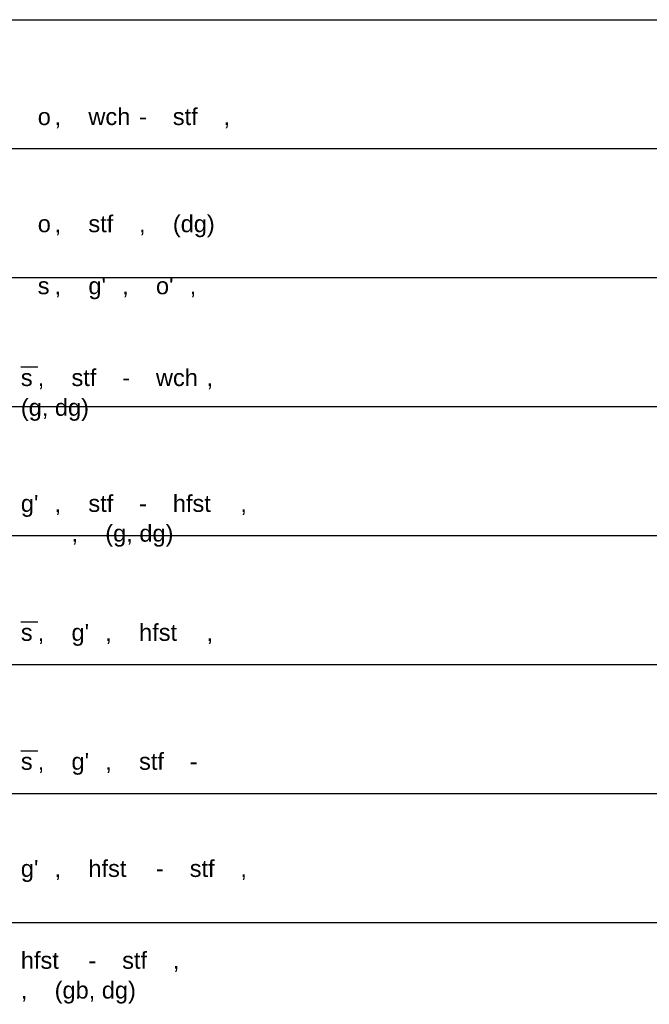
# Model space of a CAD drawing. Extents: x 20 to 841, y 890 to 1189.
# Tile 26 of 50: x 266 to 315, y 1027 to 1103. Entities that reach past the tile are written whole.
import ezdxf

# ---------------------------------------------------------------- set-up
doc = ezdxf.new("R2010")
doc.units = 0
doc.styles.add('Arial', font='Arial')

msp = doc.modelspace()

# ---------------------------------------------------------------- linework, layer by layer
at = {"layer": 'WBMassGr', "color": 7, "linetype": 'CONTINUOUS'}
for points in [[(46, 1103), (705, 1103)], [(46, 1093), (705, 1093)], [(46, 1083), (705, 1083)], [(46, 1073), (705, 1073)], [(46, 1063), (705, 1063)], [(46, 1053), (705, 1053)], [(46, 1043), (705, 1043)], [(46, 1033), (705, 1033)]]:
    msp.add_lwpolyline(points, dxfattribs=at)
at = {"layer": 'WBObjTx', "color": 7, "linetype": 'CONTINUOUS'}
for points in [[(266.573, 1076.07), (267.882, 1076.07)], [(266.573, 1056.31), (267.882, 1056.31)], [(266.573, 1046.31), (267.882, 1046.31)]]:
    msp.add_lwpolyline(points, dxfattribs=at)

# ---------------------------------------------------------------- texts
at = {"layer": 'WBObjTx', "color": 7, "style": 'Arial'}
for s, height, p in [('o', 1.309, (267.882, 1094.83)), ('wch', 1.3088, (271.808, 1094.83)), ('stf', 1.3088, (278.352, 1094.83)), (', ', 1.3088, (269.191, 1094.83)), ('- ', 1.3088, (275.735, 1094.83)), (', ', 1.3088, (282.279, 1094.83)), ('o', 1.309, (267.882, 1086.52)), ('stf', 1.3088, (271.808, 1086.52)), ('(dg)', 1.3088, (278.352, 1086.52)), (', ', 1.3088, (269.191, 1086.52)), (', ', 1.3088, (275.735, 1086.52)), ("g'", 1.3088, (271.808, 1081.71)), ("o'", 1.3088, (277.043, 1081.71)), ('s', 1.309, (267.882, 1081.71)), (', ', 1.3088, (269.191, 1081.71)), (', ', 1.3088, (274.426, 1081.71)), (', ', 1.3088, (279.661, 1081.71)), ('stf', 1.3088, (270.499, 1074.59)), ('wch', 1.3088, (277.043, 1074.59)), ('s', 1.309, (266.573, 1074.59)), ('- ', 1.3088, (274.426, 1074.59)), (', ', 1.3088, (267.882, 1074.59)), (', ', 1.3088, (280.97, 1074.59)), ('(g, dg)', 1.3088, (266.573, 1072.28)), ("g'", 1.3088, (266.573, 1064.83)), ('stf', 1.3088, (271.808, 1064.83)), ('hfst', 1.3088, (278.352, 1064.83)), ('- ', 1.3088, (275.735, 1064.83)), (', ', 1.3088, (269.191, 1064.83)), (', ', 1.3088, (283.587, 1064.83)), ('(g, dg)', 1.3088, (273.117, 1062.52)), (', ', 1.3088, (270.499, 1062.52)), ("g'", 1.3088, (270.499, 1054.83)), ('hfst', 1.3088, (275.735, 1054.83)), ('s', 1.309, (266.573, 1054.83)), (', ', 1.3088, (267.882, 1054.83)), (', ', 1.3088, (273.117, 1054.83)), (', ', 1.3088, (280.97, 1054.83)), ("g'", 1.3088, (270.499, 1044.83)), ('stf', 1.3088, (275.735, 1044.83)), ('s', 1.309, (266.573, 1044.83)), ('- ', 1.3088, (279.661, 1044.83)), (', ', 1.3088, (267.882, 1044.83)), (', ', 1.3088, (273.117, 1044.83)), ("g'", 1.3088, (266.573, 1036.52)), ('hfst', 1.3088, (271.808, 1036.52)), ('stf', 1.3088, (279.661, 1036.52)), ('- ', 1.3088, (277.043, 1036.52)), (', ', 1.3088, (269.191, 1036.52)), (', ', 1.3088, (283.587, 1036.52)), ('hfst', 1.3088, (266.573, 1029.4)), ('stf', 1.3088, (274.426, 1029.4)), ('- ', 1.3088, (271.808, 1029.4)), (', ', 1.3088, (278.352, 1029.4)), ('(gb, dg)', 1.3088, (269.191, 1027.09)), (', ', 1.3088, (266.573, 1027.09))]:
    msp.add_text(s, height=height, dxfattribs=at).set_placement(p)

doc.saveas('drawing.dxf')
